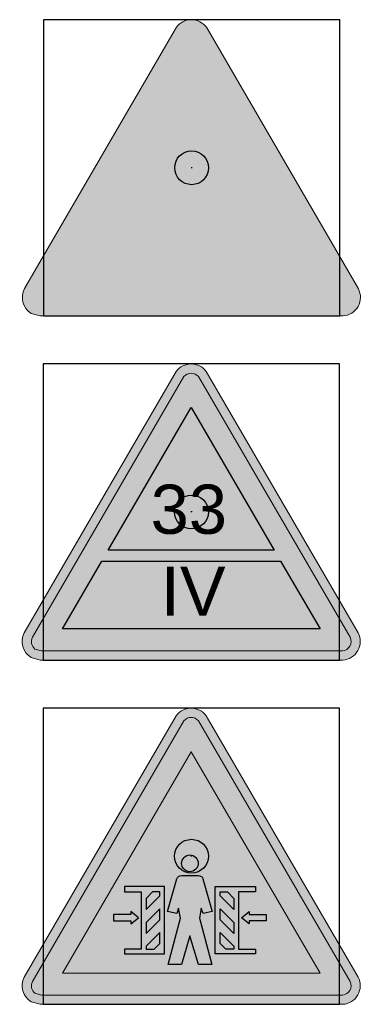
# Model space of a CAD drawing. Header units: millimetres. Extents: x -20879 to 80472, y -12121 to 39016.
# Tile 28 of 63: x 24341 to 25148, y 7093 to 9421. Entities that reach past the tile are written whole.
import ezdxf
from ezdxf.enums import TextEntityAlignment as Align

# ---------------------------------------------------------------- set-up
doc = ezdxf.new("R2010")
doc.units = ezdxf.units.MM
doc.layers.add('DVD-VB-V_TEXT', color=7, linetype='Continuous')
doc.layers.add('FL6411--_GV', color=7, linetype='Continuous')
doc.layers.add('RVB-VB-V_Aanwijslijn', color=7, linetype='Continuous', true_color=0xff0001)
doc.styles.add('DVD_ALG 1.8mm_RE', font='arial.ttf', dxfattribs={"height": 1.8})
doc.styles.add('DVD_Standaard_18', font='arial.ttf', dxfattribs={"height": 1.8})

# ---------------------------------------------------------------- blocks, each defined once
blk = doc.blocks.new('RVB_GV_027_Icon')
at = {"layer": 'FL6411--_GV', "linetype": 'Continuous', "lineweight": 0, "true_color": 0xfecb00}
h = blk.add_hatch(color=40, dxfattribs=at)
edge = h.paths.add_edge_path(flags=0)
edge.add_line((0.5796292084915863, 0.01662902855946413), (0.5553260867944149, 0.3100052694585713))
edge.add_line((0.5553260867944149, 0.3100052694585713), (-0.7234159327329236, 0.2111460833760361))
edge.add_arc((-0.7060937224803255, 0.06430611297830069), 0.1478581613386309, 96.72789386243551, 270.1247695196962)
edge.add_line((-0.7057717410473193, -0.08355169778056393), (0.5796292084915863, 0.01662902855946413))
edge = h.paths.add_edge_path(flags=0)
edge.add_arc((67.74251325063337, 5.749122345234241), 67.46761160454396, 184.6810305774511, 184.8229313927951, ccw=False)
edge.add_line((0.4999425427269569, 0.2431891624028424), (-0.7196118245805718, 0.1472906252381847))
edge.add_arc((-0.7051358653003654, 0.05989845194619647), 0.08858298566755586, 99.40528285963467, 169.0885026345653)
edge.add_line((-0.7921173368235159, 0.07666654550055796), (0.5137849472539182, 0.07667081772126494))
edge = h.paths.add_edge_path(flags=0)
edge.add_line((-1.207876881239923, -0.7017648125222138), (-1.183573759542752, -0.4083885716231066))
edge.add_line((-1.183573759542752, -0.4083885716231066), (0.09516825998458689, -0.5072477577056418))
edge.add_arc((0.07784604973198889, -0.6540877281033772), 0.1478581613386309, -90.12476951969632, 83.27210613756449, ccw=False)
edge.add_line((0.07752406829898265, -0.8019455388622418), (-1.207876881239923, -0.7017648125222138))
edge = h.paths.add_edge_path(flags=0)
edge.add_arc((-68.3707609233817, 5.030728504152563), 67.46761160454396, 355.1770686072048, 355.3189694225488)
edge.add_line((-1.128190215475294, -0.4752046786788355), (0.09136415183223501, -0.5711032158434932))
edge.add_arc((0.07688819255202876, -0.6584953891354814), 0.08858298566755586, 10.911497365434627, 80.59471714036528, ccw=False)
edge.add_line((0.1638696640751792, -0.64172729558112), (-1.142032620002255, -0.641723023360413))
edge = h.paths.add_edge_path(flags=0)
edge.add_arc((-2.086784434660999, -0.5258805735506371), 0.8821449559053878, 325.84938619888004, 336.61341869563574, ccw=False)
edge.add_line((-1.356752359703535, -1.021090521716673), (-1.374032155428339, -1.081296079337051))
edge.add_arc((-1.275281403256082, -1.077501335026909), 0.09882363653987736, 182.20065065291, 261.7144967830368)
edge.add_arc((-1.278203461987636, -1.091938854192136), 0.08411963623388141, 262.2669150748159, 294.1885428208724)
edge.add_arc((-1.276193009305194, -1.085835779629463), 0.08896876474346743, 291.3959492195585, 322.3774796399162)
edge.add_arc((-1.281778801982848, -1.078093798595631), 0.09815688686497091, 320.7883120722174, 358.1412566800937)
edge.add_line((-1.183673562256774, -1.081277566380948), (-1.200904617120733, -1.021252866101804))
edge.add_arc((-0.7352598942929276, -0.6842979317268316), 0.5747726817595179, 199.4864614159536, 215.8906630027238, ccw=False)
edge = h.paths.add_edge_path(flags=0)
edge.add_arc((-0.2579344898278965, 0.04438540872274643), 0.8821449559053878, 325.84938619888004, 336.61341869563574, ccw=False)
edge.add_line((0.4720975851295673, -0.450824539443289), (0.4548177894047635, -0.5110300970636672))
edge.add_arc((0.5610175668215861, -0.5042137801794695), 0.1064183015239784, 183.6724296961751, 254.1207170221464)
edge.add_arc((0.5523431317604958, -0.5332365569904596), 0.07613066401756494, 254.4236068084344, 296.4678338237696)
edge.add_arc((0.5450540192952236, -0.5058840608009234), 0.1040193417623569, 293.3454734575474, 320.3135025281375)
edge.add_arc((0.5464254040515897, -0.5070127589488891), 0.1022432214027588, 320.3094912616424, 357.7944768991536)
edge.add_line((0.648592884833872, -0.5109475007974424), (0.6315451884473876, -0.4537880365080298))
edge.add_arc((1.262579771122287, -0.0180441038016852), 0.7668620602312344, 202.0363710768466, 214.6259736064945, ccw=False)
edge = h.paths.add_edge_path(flags=0)
edge.add_arc((-0.2925915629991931, -0.5965715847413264), 0.8821449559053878, 325.84938619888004, 336.61341869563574, ccw=False)
edge.add_line((0.4374405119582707, -1.09178153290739), (0.4201607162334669, -1.151987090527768))
edge.add_arc((0.518911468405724, -1.148192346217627), 0.09882363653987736, 182.20065065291, 261.7144967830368)
edge.add_arc((0.5159894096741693, -1.162629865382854), 0.08411963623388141, 262.2669150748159, 294.1885428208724)
edge.add_arc((0.5179998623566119, -1.156526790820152), 0.08896876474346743, 291.3959492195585, 322.3774796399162)
edge.add_arc((0.5124140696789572, -1.148784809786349), 0.09815688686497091, 320.7883120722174, 358.1412566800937)
edge.add_line((0.6105193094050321, -1.151968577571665), (0.5932882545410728, -1.091943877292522))
edge.add_arc((1.058932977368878, -0.7549889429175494), 0.5747726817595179, 199.4864614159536, 215.8906630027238, ccw=False)
edge = h.paths.add_edge_path(flags=0)
edge.add_arc((-2.027912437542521, -1.152319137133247), 0.8821449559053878, 325.84938619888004, 336.61341869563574, ccw=False)
edge.add_line((-1.297880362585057, -1.647529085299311), (-1.315160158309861, -1.707734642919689))
edge.add_arc((-1.216409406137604, -1.703939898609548), 0.09882363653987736, 182.20065065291, 261.7144967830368)
edge.add_arc((-1.219331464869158, -1.718377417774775), 0.08411963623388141, 262.2669150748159, 294.1885428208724)
edge.add_arc((-1.217321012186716, -1.712274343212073), 0.08896876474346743, 291.3959492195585, 322.3774796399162)
edge.add_arc((-1.222906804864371, -1.70453236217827), 0.09815688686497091, 320.7883120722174, 358.1412566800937)
edge.add_line((-1.124801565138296, -1.707716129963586), (-1.142032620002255, -1.647691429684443))
edge.add_arc((-0.6763878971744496, -1.31073649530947), 0.5747726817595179, 199.4864614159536, 215.8906630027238, ccw=False)
h.paths.add_polyline_path([(-0.4316856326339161, -2.068828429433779), (-0.4316856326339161, -2.238298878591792), (-2.077321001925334, -2.238298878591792), (-2.077321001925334, -2.068868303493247), (-1.419247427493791, -2.068868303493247), (-1.388074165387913, -2.079501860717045), (-1.360171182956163, -2.096945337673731), (-1.332479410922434, -2.150204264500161), (-1.304792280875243, -2.167622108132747), (-1.304792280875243, -2.191818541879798), (-1.252818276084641, -2.191818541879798), (-1.221735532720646, -2.18214908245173), (-1.180182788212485, -2.156962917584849), (-1.180182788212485, -2.125025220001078), (-1.103887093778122, -2.079564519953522), (-1.072618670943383, -2.068861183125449)], flags=0)
edge = h.paths.add_edge_path(flags=0)
edge.add_line((0.9122623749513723, -2.263513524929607), (0.8774567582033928, -2.231510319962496))
edge.add_line((0.8774567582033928, -2.231510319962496), (0.1084048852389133, -2.231510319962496))
edge.add_arc((0.1122058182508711, -2.162246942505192), 0.06936759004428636, 93.14104241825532, 266.8589575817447, ccw=False)
edge.add_line((0.1084048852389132, -2.092983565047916), (0.7908512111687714, -2.092983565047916))
edge.add_line((0.7908512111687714, -2.092983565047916), (0.8221196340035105, -2.061141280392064))
edge.add_line((0.8221196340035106, -2.061141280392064), (0.7909788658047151, -2.026264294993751))
edge.add_line((0.7909788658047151, -2.026264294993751), (-0.05500929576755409, -2.026264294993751))
edge.add_arc((-0.04960275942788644, -1.959248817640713), 0.06723321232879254, 94.61240116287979, 265.3875988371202, ccw=False)
edge.add_line((-0.05500929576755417, -1.892233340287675), (0.8498276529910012, -1.892233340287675))
edge.add_line((0.8498276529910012, -1.892233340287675), (0.881028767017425, -1.859744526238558))
edge.add_line((0.881028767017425, -1.859744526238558), (0.8498508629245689, -1.823913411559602))
edge.add_line((0.8498508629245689, -1.823913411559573), (0.02568236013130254, -1.823913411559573))
edge.add_arc((0.03044639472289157, -1.756588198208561), 0.06749355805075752, 94.0475898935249, 265.9524101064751, ccw=False)
edge.add_line((0.02568236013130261, -1.689262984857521), (0.2573964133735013, -1.689262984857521))
edge.add_line((0.2573964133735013, -1.689262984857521), (0.2714523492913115, -1.738702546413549))
edge.add_line((0.2714523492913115, -1.738702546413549), (0.2747481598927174, -1.738702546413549))
edge.add_line((0.2747481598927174, -1.738702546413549), (0.2870169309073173, -1.7395356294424))
edge.add_arc((0.2798094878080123, -1.845679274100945), 0.1063880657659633, 57.261118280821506, 86.115423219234, ccw=False)
edge.add_arc((0.4365103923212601, -1.636330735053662), 0.1555645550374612, 230.3978673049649, 252.8085642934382)
edge.add_arc((0.4164148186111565, -1.666761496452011), 0.1209848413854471, 257.6464558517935, 275.5207976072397)
edge.add_arc((0.4137332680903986, -1.683772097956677), 0.1043999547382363, 277.8844543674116, 306.4916155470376)
edge.add_arc((0.5855055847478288, -1.804199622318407), 0.1155974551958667, 96.43253956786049, 161.5960339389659, ccw=False)
edge.add_line((0.572554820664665, -1.689329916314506), (0.9081124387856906, -1.689329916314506))
edge.add_line((0.9081124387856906, -1.689329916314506), (1.116477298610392, -1.665123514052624))
edge.add_line((1.116477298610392, -1.665123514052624), (1.119972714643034, -1.661255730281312))
edge.add_line((1.119972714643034, -1.661255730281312), (1.092246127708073, -1.633178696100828))
edge.add_line((1.092246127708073, -1.633178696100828), (0.6938151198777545, -1.594448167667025))
edge.add_arc((0.7047249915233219, -1.532788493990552), 0.0626174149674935, 84.02682396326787, 259.9661113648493, ccw=False)
edge.add_line((0.7112411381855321, -1.470511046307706), (0.7447516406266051, -1.4771301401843))
edge.add_arc((0.914327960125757, -0.5264178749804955), 0.965717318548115, 259.8866431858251, 267.5962285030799)
edge.add_arc((0.9134438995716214, -0.5194628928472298), 0.9726298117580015, 267.6654446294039, 279.0107832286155)
edge.add_arc((0.9137022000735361, -0.5246108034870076), 0.9675051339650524, 279.0434226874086, 286.3294810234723)
edge.add_line((1.185726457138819, -1.453087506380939), (2.007191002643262, -1.513223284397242))
edge.add_arc((2.000311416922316, -1.578363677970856), 0.06550266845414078, 8.578791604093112, 83.97124534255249, ccw=False)
edge.add_line((2.065081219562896, -1.568592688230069), (2.065719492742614, -2.401974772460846))
edge.add_arc((1.418506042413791, -0.06702295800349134), 2.42299096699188, 276.9750037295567, 285.4925716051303, ccw=False)
edge.add_arc((1.417817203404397, -0.08566876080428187), 2.404568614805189, 270.67150440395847, 277.0452487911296, ccw=False)
edge.add_line((1.445998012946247, -2.490072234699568), (0.9468707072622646, -2.432905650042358))
edge.add_line((0.9468707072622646, -2.432905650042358), (0.2658100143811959, -2.432905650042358))
edge.add_arc((0.2696494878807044, -2.365446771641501), 0.06756805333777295, 91.83705248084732, 266.7424814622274, ccw=False)
edge.add_line((0.2674834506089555, -2.297913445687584), (0.8777979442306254, -2.297913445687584))
edge.add_line((0.8777979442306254, -2.297913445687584), (0.9122623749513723, -2.263513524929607))
h.paths.add_polyline_path([(-3.052301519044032, -2.769845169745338), (3.038578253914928, -2.769845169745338), (-0.006619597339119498, 2.474920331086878)], flags=0)
edge = h.paths.add_edge_path(flags=16)
edge.add_line((-3.572557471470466, -3.287855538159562), (-3.682808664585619, -3.25777552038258))
edge.add_arc((-3.566663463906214, -3.069018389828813), 0.2216279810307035, 150.8612121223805, 238.39536737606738, ccw=False)
edge.add_line((-3.760242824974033, -2.961101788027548), (-0.1912896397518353, 3.184035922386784))
edge.add_arc((-0.00634803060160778, 3.065661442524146), 0.219581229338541, 32.882651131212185, 147.3781525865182, ccw=False)
edge.add_line((0.1780528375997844, 3.184876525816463), (3.755972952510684, -2.96872730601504))
edge.add_arc((3.556794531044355, -3.065530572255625), 0.221456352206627, -88.20927705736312, 25.920346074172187, ccw=False)
edge.add_line((3.563714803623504, -3.2868787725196), (-3.572557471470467, -3.287855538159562))
edge = h.paths.add_edge_path()
edge.add_line((-3.574750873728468, -3.498905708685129), (-3.790472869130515, -3.441707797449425))
edge.add_arc((-3.558265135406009, -3.064553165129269), 0.4429063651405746, 152.1555824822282, 238.38009496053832, ccw=False)
edge.add_line((-3.949891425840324, -2.857683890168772), (-0.3609840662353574, 3.320625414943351))
edge.add_arc((-0.006705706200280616, 3.060441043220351), 0.4395555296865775, 36.24247009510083, 143.7061934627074, ccw=False)
edge.add_line((0.3478056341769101, 3.320307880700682), (3.939592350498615, -2.859212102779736))
edge.add_arc((3.551831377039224, -3.063439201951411), 0.4382548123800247, -87.00222399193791, 27.77501223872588, ccw=False)
edge.add_line((3.574750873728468, -3.501094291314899), (-3.574750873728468, -3.498905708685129))
at = {"layer": 'FL6411--_GV', "linetype": 'Continuous', "lineweight": 0, "true_color": 0x2e3032}
h = blk.add_hatch(color=250, dxfattribs=at)
h.paths.add_polyline_path([(0.1780528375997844, 3.184876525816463, 0.5457583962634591), (-0.1912896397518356, 3.184035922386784), (-3.760242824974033, -2.961101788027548, 0.4016637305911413), (-3.682808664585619, -3.257775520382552), (-3.572557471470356, -3.28785553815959), (3.563714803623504, -3.2868787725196, 0.5436882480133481), (3.755972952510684, -2.96872730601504)])
h.paths.add_polyline_path([(3.038578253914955, -2.769845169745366), (-3.052301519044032, -2.769845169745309), (-0.006619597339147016, 2.474920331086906)], flags=16)
h.paths.add_polyline_path([(0.5796292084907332, 0.01662902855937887), (-0.7057717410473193, -0.08355169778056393, -0.9439755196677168), (-0.7234159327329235, 0.2111460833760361), (0.5553260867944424, 0.3100052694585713)], flags=0)
h.paths.add_polyline_path([(0.5137849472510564, 0.07667081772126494), (-0.7921173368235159, 0.07666654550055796, -0.3137798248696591), (-0.7196118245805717, 0.1472906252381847), (0.4999425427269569, 0.2431891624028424, 0.0006191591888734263)], flags=0)
h.paths.add_polyline_path([(0.6315451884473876, -0.4537880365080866), (0.648592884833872, -0.5109475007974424, -0.165033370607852), (0.6251021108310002, -0.5723094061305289, -0.1182163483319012), (0.5862742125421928, -0.6013875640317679, -0.1951617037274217), (0.5291909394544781, -0.6057614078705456, -0.3101531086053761), (0.4548177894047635, -0.5110300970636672), (0.4720975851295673, -0.450824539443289, 0.04700151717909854), (0.5517401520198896, -0.305766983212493, 0.05498782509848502)], flags=0)
h.paths.add_polyline_path([(0.517083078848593, -0.9467239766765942, 0.07169931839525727), (0.5932882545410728, -1.091943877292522), (0.6105193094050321, -1.151968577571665, -0.1644415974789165), (0.5884675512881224, -1.210838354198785, -0.1360119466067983), (0.5504566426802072, -1.239363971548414, -0.1401921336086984), (0.5046704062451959, -1.245984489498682, -0.3615698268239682), (0.4201607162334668, -1.15198709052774), (0.4374405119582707, -1.09178153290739, 0.04700151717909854)], flags=0)
h.paths.add_polyline_path([(0.07752406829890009, -0.8019455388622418), (-1.207876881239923, -0.7017648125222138), (-1.183573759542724, -0.4083885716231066), (0.09516825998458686, -0.5072477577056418, -0.9439755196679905)], flags=0)
h.paths.add_polyline_path([(2.002991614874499, -1.512915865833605, -0.3594118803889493), (2.065081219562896, -1.568592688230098), (2.065719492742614, -2.401974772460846, -0.03718202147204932), (1.712745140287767, -2.472081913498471, -0.02781787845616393), (1.445998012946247, -2.490072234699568), (0.9468707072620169, -2.432905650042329), (0.2658100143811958, -2.432905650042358, -0.9876802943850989), (0.2718155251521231, -2.297913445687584), (0.8777979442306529, -2.297913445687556), (0.9122623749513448, -2.263513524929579), (0.8774567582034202, -2.231510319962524), (0.1084048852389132, -2.231510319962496, -0.9466280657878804), (0.1084048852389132, -2.092983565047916), (0.790851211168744, -2.092983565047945), (0.822119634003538, -2.061141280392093), (0.7909788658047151, -2.026264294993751), (-0.05500929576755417, -2.026264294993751, -0.9225730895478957), (-0.05500929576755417, -1.892233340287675), (0.8498276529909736, -1.892233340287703), (0.8810287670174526, -1.859744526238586), (0.8498508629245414, -1.823913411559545), (0.02568236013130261, -1.823913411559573, -0.9317389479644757), (0.02568236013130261, -1.689262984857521), (0.2573964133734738, -1.689262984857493), (0.2713874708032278, -1.738474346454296), (0.2870169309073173, -1.739535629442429, -0.1265701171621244), (0.3373453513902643, -1.756191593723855, 0.09809798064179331), (0.3905309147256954, -1.784945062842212, 0.0781500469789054), (0.4280544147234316, -1.787185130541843, 0.1254746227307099), (0.4758204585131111, -1.767703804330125, -0.2922475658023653), (0.5725548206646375, -1.689329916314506), (0.9081124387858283, -1.689329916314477), (1.116477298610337, -1.665123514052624), (1.119972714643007, -1.661255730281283), (1.092246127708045, -1.633178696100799), (0.6938151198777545, -1.594448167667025, -0.965176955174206), (0.7112411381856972, -1.470511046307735), (0.7447516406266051, -1.477130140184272, 0.03365210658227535), (0.8738244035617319, -1.491285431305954, 0.04954385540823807), (1.065777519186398, -1.480089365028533, 0.03180214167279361), (1.185726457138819, -1.453087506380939)], flags=0)
h.paths.add_polyline_path([(0.1638696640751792, -0.64172729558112), (-1.142032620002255, -0.641723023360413, 0.0006191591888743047), (-1.128190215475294, -0.4752046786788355), (0.09136415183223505, -0.5711032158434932, -0.3137798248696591)], flags=0)
h.paths.add_polyline_path([(-0.4316856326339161, -2.068828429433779), (-0.4316856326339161, -2.238298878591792), (-2.077321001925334, -2.238298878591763), (-2.077321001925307, -2.068868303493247), (-1.419247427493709, -2.068868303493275), (-1.388074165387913, -2.079501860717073), (-1.360171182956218, -2.096945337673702), (-1.332479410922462, -2.150204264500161), (-1.304792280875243, -2.167622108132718), (-1.304792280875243, -2.191818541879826), (-1.252818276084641, -2.191818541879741), (-1.221735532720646, -2.18214908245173), (-1.180182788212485, -2.156962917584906), (-1.180182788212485, -2.125025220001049), (-1.103887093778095, -2.079564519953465), (-1.072618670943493, -2.068861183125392)], flags=0)
h.paths.add_polyline_path([(-1.200904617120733, -1.021252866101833), (-1.183673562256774, -1.081277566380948, -0.1644415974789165), (-1.205725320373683, -1.140147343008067, -0.1360119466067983), (-1.243736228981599, -1.168672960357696, -0.1401921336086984), (-1.28952246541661, -1.175293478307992, -0.3615698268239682), (-1.374032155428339, -1.081296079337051), (-1.356752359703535, -1.021090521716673, 0.04700151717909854), (-1.277109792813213, -0.8760329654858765, 0.07169931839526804)], flags=0)
h.paths.add_polyline_path([(-1.218237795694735, -1.502471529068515, 0.07169931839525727), (-1.142032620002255, -1.647691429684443), (-1.124801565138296, -1.707716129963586, -0.1644415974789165), (-1.146853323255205, -1.766585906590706, -0.1360119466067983), (-1.184864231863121, -1.795111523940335, -0.1401921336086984), (-1.230650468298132, -1.801732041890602, -0.3615698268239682), (-1.315160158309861, -1.707734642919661), (-1.297880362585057, -1.647529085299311, 0.04700151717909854)], flags=0)
at = {"layer": 'Defpoints'}
blk.add_lwpolyline([(-3.5, -3.5), (3.5, -3.5), (3.5, 3.5), (-3.5, 3.5)], close=True, dxfattribs=at)
at = {"layer": 'FL6411--_GV', "color": 40, "linetype": 'Continuous', "lineweight": 0, "true_color": 0xfecb00}
blk.add_lwpolyline([(-3.574750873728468, -3.498905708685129), (-3.790472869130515, -3.441707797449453, -0.3950425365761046), (-3.949891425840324, -2.857683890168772), (-0.3609840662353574, 3.320625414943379, -0.5065815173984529), (0.3478056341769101, 3.320307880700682), (3.939592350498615, -2.859212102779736, -0.5473549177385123), (3.574750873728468, -3.501094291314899)], format="xyb", close=True, dxfattribs=at)
blk = doc.blocks.new('RVB_GV_027')
at = {"layer": 'RVB-VB-V_Aanwijslijn'}
h = blk.add_hatch(color=256, dxfattribs=at)
h.dxf.hatch_style = 1
edge = h.paths.add_edge_path()
edge.add_arc((0, 0), 0.4, 0, 360)
at = {"layer": 'Defpoints'}
for points in [[(-0.01081208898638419, 0.007751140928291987), (0.01081208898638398, 0.007751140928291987)], [(-1.110223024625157e-16, 0.01657545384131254), (-1.040834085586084e-16, 0.007751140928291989)]]:
    blk.add_lwpolyline(points, dxfattribs=at)
at = {"layer": 'RVB-VB-V_Aanwijslijn'}
blk.add_line((0, 0.01033485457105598), (0, 0), dxfattribs=at)
blk.add_circle((0, 0), 0.4, dxfattribs=at)
blk.add_blockref('RVB_GV_027_Icon', (5.833335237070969e-08, 0))
at = {"layer": 'DVD-VB-V_TEXT', "lineweight": 5, "style": 'DVD_ALG 1.8mm_RE', "flags": 1}
blk.add_attdef('$RUIMTECODE', (8.120812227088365, 5.039125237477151), '', height=1.4, dxfattribs=at)
blk = doc.blocks.new('RVB_GV_029_Icon')
at = {"layer": 'FL6411--_GV', "true_color": 0xfecb00}
h = blk.add_hatch(color=40, dxfattribs=at)
h.paths.add_polyline_path([(-1.965537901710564, -0.901592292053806), (-0.006595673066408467, 2.470729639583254), (1.953534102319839, -0.901592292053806)], flags=0)
h.paths.add_polyline_path([(2.103438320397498, -1.159496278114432), (3.037609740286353, -2.766699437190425), (-3.048956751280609, -2.766699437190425), (-2.11535130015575, -1.159496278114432)], flags=0)
edge = h.paths.add_edge_path(flags=16)
edge.add_line((-3.544758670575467, -3.28218795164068), (-3.696965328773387, -3.240286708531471))
edge.add_arc((-3.557708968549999, -3.063527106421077), 0.2250250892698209, 153.0852888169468, 231.7679310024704, ccw=False)
edge.add_line((-3.758359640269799, -2.961666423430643), (-0.1794543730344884, 3.199424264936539))
edge.add_arc((-0.006704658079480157, 3.060509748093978), 0.2216747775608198, 38.72549538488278, 141.1959350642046, ccw=False)
edge.add_line((0.1662353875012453, 3.199187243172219), (3.747989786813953, -2.963072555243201))
edge.add_arc((3.551276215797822, -3.062413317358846), 0.2203742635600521, -85.77236843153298, 26.793870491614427, ccw=False)
edge.add_line((3.567522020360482, -3.282187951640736), (-3.544758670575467, -3.28218795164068))
edge = h.paths.add_edge_path()
edge.add_line((-3.574192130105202, -3.5), (-3.789880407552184, -3.440622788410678))
edge.add_arc((-3.557708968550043, -3.063527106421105), 0.4428371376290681, 152.1555824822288, 238.3800949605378, ccw=False)
edge.add_line((-3.94927404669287, -2.856690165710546), (-0.3609276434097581, 3.320653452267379))
edge.add_arc((-0.006704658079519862, 3.060509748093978), 0.4394868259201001, 36.24247009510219, 143.706193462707, ccw=False)
edge.add_line((0.3477512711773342, 3.320335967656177), (3.938976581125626, -2.858218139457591))
edge.add_arc((3.551276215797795, -3.062413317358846), 0.4381863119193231, -87.00222399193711, 27.775012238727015, ccw=False)
edge.add_line((3.574192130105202, -3.5), (-3.574192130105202, -3.5))
at = {"layer": 'FL6411--_GV', "true_color": 0x2e3032}
h = blk.add_hatch(color=250, dxfattribs=at)
edge = h.paths.add_edge_path()
edge.add_line((-3.544758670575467, -3.28218795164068), (-3.696965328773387, -3.240286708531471))
edge.add_arc((-3.557708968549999, -3.063527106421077), 0.2250250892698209, 153.0852888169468, 231.7679310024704, ccw=False)
edge.add_line((-3.758359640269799, -2.961666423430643), (-0.1794543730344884, 3.199424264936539))
edge.add_arc((-0.006704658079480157, 3.060509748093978), 0.2216747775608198, 38.72549538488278, 141.1959350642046, ccw=False)
edge.add_line((0.1662353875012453, 3.199187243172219), (3.747989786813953, -2.963072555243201))
edge.add_arc((3.551276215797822, -3.062413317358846), 0.2203742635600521, -85.77236843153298, 26.793870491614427, ccw=False)
edge.add_line((3.567522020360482, -3.282187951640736), (-3.544758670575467, -3.28218795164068))
h.paths.add_polyline_path([(-1.965537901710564, -0.901592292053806), (-0.006595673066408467, 2.470729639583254), (1.953534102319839, -0.901592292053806)], flags=16)
h.paths.add_polyline_path([(2.103438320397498, -1.159496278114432), (3.037609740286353, -2.766699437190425), (-3.048956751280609, -2.766699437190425), (-2.11535130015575, -1.159496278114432)], flags=16)
at = {"layer": 'Defpoints'}
blk.add_lwpolyline([(-3.5, -3.5), (3.5, -3.5), (3.5, 3.5), (-3.5, 3.5)], close=True, dxfattribs=at)
at = {"layer": 'FL6411--_GV', "color": 40, "linetype": 'Continuous', "lineweight": 0, "true_color": 0xfecb00}
for points in [[(-3.574192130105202, -3.5), (-3.789880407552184, -3.440622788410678, -0.3950425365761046), (-3.94927404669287, -2.856690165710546), (-0.360927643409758, 3.320653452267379, -0.5065815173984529), (0.3477512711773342, 3.320335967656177), (3.938976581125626, -2.858218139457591, -0.5473549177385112), (3.574192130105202, -3.5)], [(-3.544758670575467, -3.28218795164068), (-3.696965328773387, -3.240286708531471, -0.3574742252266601), (-3.758359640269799, -2.961666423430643), (-0.1794543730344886, 3.199424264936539, -0.4794976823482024), (0.1662353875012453, 3.199187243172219), (3.747989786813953, -2.963072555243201, -0.5348827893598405), (3.567522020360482, -3.282187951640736)]]:
    blk.add_lwpolyline(points, format="xyb", close=True, dxfattribs=at)
at = {"layer": 'FL6411--_GV', "color": 40, "true_color": 0xfecb00}
for points in [[(-1.965537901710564, -0.901592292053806), (-0.006595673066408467, 2.470729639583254), (1.953534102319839, -0.901592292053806), (-1.965537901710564, -0.901592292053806)], [(2.103438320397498, -1.159496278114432), (3.037609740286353, -2.766699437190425), (-3.048956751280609, -2.766699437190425), (-2.11535130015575, -1.159496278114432), (2.103438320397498, -1.159496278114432)]]:
    blk.add_lwpolyline(points, dxfattribs=at)
at = {"layer": 'FL6411--_GV', "color": 250, "true_color": 0x2e3032, "style": 'DVD_Standaard_18'}
for s, p in [('33', (-0.06149436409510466, -0.5158928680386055)), ('IV', (0.04151186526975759, -2.451426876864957))]:
    blk.add_text(s, height=1.161664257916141, dxfattribs=at).set_placement(p, align=Align.CENTER)
blk = doc.blocks.new('RVB_GV_029')
at = {"layer": 'RVB-VB-V_Aanwijslijn'}
h = blk.add_hatch(color=256, dxfattribs=at)
h.dxf.hatch_style = 1
edge = h.paths.add_edge_path()
edge.add_arc((0, 0), 0.4, 0, 360)
at = {"layer": 'Defpoints'}
for points in [[(-0.01081208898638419, 0.007751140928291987), (0.01081208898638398, 0.007751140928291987)], [(-1.110223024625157e-16, 0.01657545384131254), (-1.040834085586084e-16, 0.007751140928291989)]]:
    blk.add_lwpolyline(points, dxfattribs=at)
at = {"layer": 'RVB-VB-V_Aanwijslijn'}
blk.add_line((0, 0.01033485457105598), (0, 0), dxfattribs=at)
blk.add_circle((0, 0), 0.4, dxfattribs=at)
blk.add_blockref('RVB_GV_029_Icon', (5.833335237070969e-08, 0))
at = {"layer": 'DVD-VB-V_TEXT', "lineweight": 5, "style": 'DVD_ALG 1.8mm_RE', "flags": 1}
blk.add_attdef('$RUIMTECODE', (8.120812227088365, 5.039125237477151), '', height=1.4, dxfattribs=at)
blk = doc.blocks.new('RVB_GV_030_Icon')
at = {"layer": 'FL6411--_GV', "true_color": 0xfecb00}
h = blk.add_hatch(color=40, dxfattribs=at)
edge = h.paths.add_edge_path()
edge.add_line((-3.574192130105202, -3.5), (-3.789880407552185, -3.440622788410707))
edge.add_arc((-3.557708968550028, -3.063527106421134), 0.4428371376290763, 152.1555824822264, 238.3800949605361, ccw=False)
edge.add_line((-3.949274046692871, -2.856690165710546), (-0.3609276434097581, 3.320653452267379))
edge.add_arc((-0.006704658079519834, 3.060509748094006), 0.4394868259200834, 36.24247009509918, 143.70619346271, ccw=False)
edge.add_line((0.3477512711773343, 3.320335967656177), (3.938976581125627, -2.858218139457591))
edge.add_arc((3.551276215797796, -3.062413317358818), 0.4381863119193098, -87.00222399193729, 27.775012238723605, ccw=False)
edge.add_line((3.574192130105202, -3.5), (-3.574192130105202, -3.5))
edge = h.paths.add_edge_path(flags=16)
edge.add_line((-3.544758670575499, -3.282187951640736), (-3.696965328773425, -3.240286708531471))
edge.add_arc((-3.557708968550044, -3.063527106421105), 0.2250250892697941, 153.0852888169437, 231.7679310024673, ccw=False)
edge.add_line((-3.758359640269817, -2.961666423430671), (-0.1794543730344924, 3.199424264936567))
edge.add_arc((-0.006704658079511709, 3.060509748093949), 0.2216747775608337, 38.72549538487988, 141.1959350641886, ccw=False)
edge.add_line((0.1662353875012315, 3.19918724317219), (3.747989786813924, -2.96307255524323))
edge.add_arc((3.551276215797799, -3.062413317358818), 0.2203742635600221, -85.77236843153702, 26.793870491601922, ccw=False)
edge.add_line((3.567522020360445, -3.282187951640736), (-3.544758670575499, -3.282187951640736))
h.paths.add_polyline_path([(-3.048956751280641, -2.766699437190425), (-0.006595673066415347, 2.470729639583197), (3.037609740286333, -2.766699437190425)], flags=0)
at = {"layer": 'FL6411--_GV', "true_color": 0x2e3032}
h = blk.add_hatch(color=250, dxfattribs=at)
edge = h.paths.add_edge_path(flags=0)
edge.add_line((0.1913140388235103, -1.462853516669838), (0.4782144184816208, -2.556236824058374))
edge.add_line((0.4782144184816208, -2.556236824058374), (0.1646256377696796, -2.556236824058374))
edge.add_line((0.1646256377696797, -2.556236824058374), (-0.03553740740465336, -1.882872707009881))
edge.add_line((-0.03553740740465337, -1.882872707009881), (-0.2357004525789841, -2.556236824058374))
edge.add_line((-0.2357004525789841, -2.556236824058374), (-0.5492892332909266, -2.556236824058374))
edge.add_line((-0.5492892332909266, -2.556236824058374), (-0.2623888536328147, -1.462853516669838))
edge.add_line((-0.2623888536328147, -1.462853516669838), (-0.3024214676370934, -1.229509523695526))
edge.add_line((-0.3024214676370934, -1.229509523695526), (-0.3491261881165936, -1.356181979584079))
edge.add_line((-0.3491261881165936, -1.356181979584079), (-0.5626334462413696, -1.309513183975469))
edge.add_line((-0.5626334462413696, -1.309513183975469), (-0.3424540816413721, -0.536144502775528))
edge.add_arc((-0.2462746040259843, -0.553256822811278), 0.09768993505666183, 83.7860170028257, 169.9114642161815, ccw=False)
edge.add_line((-0.2357004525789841, -0.4561408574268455), (-0.03553740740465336, -0.4561408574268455))
edge.add_line((-0.03553740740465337, -0.4561408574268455), (0.1646256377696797, -0.4561408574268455))
edge.add_arc((0.1751997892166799, -0.553256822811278), 0.09768993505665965, 10.088535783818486, 96.21398299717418, ccw=False)
edge.add_line((0.2713792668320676, -0.536144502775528), (0.4915586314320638, -1.309513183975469))
edge.add_line((0.4915586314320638, -1.309513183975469), (0.2780513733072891, -1.356181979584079))
edge.add_line((0.2780513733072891, -1.356181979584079), (0.231346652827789, -1.229509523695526))
edge.add_line((0.231346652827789, -1.229509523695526), (0.1913140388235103, -1.462853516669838))
edge = h.paths.add_edge_path(flags=0)
edge.add_arc((-0.03553740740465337, -0.1682110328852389), 0.1977542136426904, 0, 360)
h.paths.add_polyline_path([(0.5632837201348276, -2.305808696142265), (0.5632837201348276, -0.7182361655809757), (1.514058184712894, -0.7182361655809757), (1.514058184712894, -0.8432418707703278), (1.113732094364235, -0.8432418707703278), (1.113732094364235, -2.193303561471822), (1.514058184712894, -2.193303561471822), (1.514058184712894, -2.305808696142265)], flags=0)
h.paths.add_polyline_path([(1.180453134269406, -1.453686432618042), (1.363935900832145, -1.308718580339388), (1.363935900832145, -1.378682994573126), (1.768432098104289, -1.378682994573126), (1.768432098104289, -1.528689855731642), (1.363935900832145, -1.528689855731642), (1.363935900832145, -1.595359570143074)], flags=0)
h.paths.add_polyline_path([(-0.634358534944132, -2.305808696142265), (-0.634358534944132, -0.7182361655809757), (-1.585132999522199, -0.7182361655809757), (-1.585132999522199, -0.8432418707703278), (-1.18480690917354, -0.8432418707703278), (-1.18480690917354, -2.193303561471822), (-1.585132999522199, -2.193303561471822), (-1.585132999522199, -2.305808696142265)], flags=0)
h.paths.add_polyline_path([(-1.251527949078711, -1.453686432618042), (-1.435010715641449, -1.308718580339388), (-1.435010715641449, -1.378682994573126), (-1.839506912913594, -1.378682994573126), (-1.839506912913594, -1.528689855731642), (-1.435010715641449, -1.528689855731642), (-1.435010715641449, -1.595359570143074)], flags=0)
edge = h.paths.add_edge_path()
edge.add_line((-3.544758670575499, -3.282187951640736), (-3.696965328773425, -3.240286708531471))
edge.add_arc((-3.557708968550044, -3.063527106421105), 0.2250250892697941, 153.0852888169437, 231.7679310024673, ccw=False)
edge.add_line((-3.758359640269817, -2.961666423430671), (-0.1794543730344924, 3.199424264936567))
edge.add_arc((-0.006704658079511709, 3.060509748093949), 0.2216747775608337, 38.72549538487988, 141.1959350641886, ccw=False)
edge.add_line((0.1662353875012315, 3.19918724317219), (3.747989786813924, -2.96307255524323))
edge.add_arc((3.551276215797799, -3.062413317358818), 0.2203742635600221, -85.77236843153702, 26.793870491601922, ccw=False)
edge.add_line((3.567522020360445, -3.282187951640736), (-3.544758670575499, -3.282187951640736))
h.paths.add_polyline_path([(-3.048956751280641, -2.766699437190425), (-0.006595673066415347, 2.470729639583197), (3.037609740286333, -2.766699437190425)], flags=16)
at = {"layer": 'FL6411--_GV', "true_color": 0xfecb00}
h = blk.add_hatch(color=40, dxfattribs=at)
h.paths.add_polyline_path([(-0.7511202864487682, -1.241176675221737), (-1.074002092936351, -1.563810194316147), (-1.074002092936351, -1.826908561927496), (-0.7511202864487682, -1.503809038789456)])
h.paths.add_polyline_path([(-0.7511202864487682, -0.9369961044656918), (-0.7511202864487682, -0.8432418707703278), (-0.9200079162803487, -0.8432418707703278), (-1.074002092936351, -0.9971176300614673), (-1.074002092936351, -1.259629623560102)])
h.paths.add_polyline_path([(-0.7511202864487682, -1.79953551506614), (-1.074002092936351, -2.122169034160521), (-1.074002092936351, -2.193303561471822), (-0.8824773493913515, -2.193303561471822), (-0.7511202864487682, -2.062047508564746)])
h = blk.add_hatch(color=40, dxfattribs=at)
h.paths.add_polyline_path([(0.6800454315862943, -0.9369961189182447), (0.6800454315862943, -0.8432418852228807), (0.848933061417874, -0.8432418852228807), (1.002927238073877, -0.9971176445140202), (1.002927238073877, -1.259629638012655)])
h.paths.add_polyline_path([(0.6800454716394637, -1.241176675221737), (1.002927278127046, -1.563810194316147), (1.002927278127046, -1.826908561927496), (0.6800454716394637, -1.503809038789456)])
h.paths.add_polyline_path([(0.6800454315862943, -2.062047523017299), (0.6800454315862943, -1.799535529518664), (1.002927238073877, -2.122169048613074), (1.002927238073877, -2.193303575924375), (0.8114024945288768, -2.193303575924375)])
at = {"layer": 'Defpoints'}
blk.add_lwpolyline([(-3.5, -3.5), (3.5, -3.5), (3.5, 3.5), (-3.5, 3.5)], close=True, dxfattribs=at)
at = {"layer": 'FL6411--_GV', "color": 40, "linetype": 'Continuous', "true_color": 0xfecb00}
for p, q in [((-0.7886509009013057, -0.7119858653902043), (-0.7949060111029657, -0.7182361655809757)), ((0.7175760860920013, -0.7119858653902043), (0.7238311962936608, -0.7182361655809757))]:
    blk.add_line(p, q, dxfattribs=at)
at = {"layer": 'FL6411--_GV', "color": 40, "linetype": 'Continuous', "lineweight": 0, "true_color": 0xfecb00}
for points in [[(-3.574192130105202, -3.5), (-3.789880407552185, -3.440622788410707, -0.3950425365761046), (-3.949274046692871, -2.856690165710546), (-0.3609276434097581, 3.320653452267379, -0.5065815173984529), (0.3477512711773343, 3.320335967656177), (3.938976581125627, -2.858218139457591, -0.5473549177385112), (3.574192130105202, -3.5)], [(-3.544758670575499, -3.282187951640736), (-3.696965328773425, -3.240286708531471, -0.3574742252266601), (-3.758359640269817, -2.961666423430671), (-0.1794543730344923, 3.199424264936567, -0.4794976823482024), (0.1662353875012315, 3.19918724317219), (3.747989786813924, -2.96307255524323, -0.5348827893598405), (3.567522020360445, -3.282187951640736)]]:
    blk.add_lwpolyline(points, format="xyb", close=True, dxfattribs=at)
blk.add_lwpolyline([(-3.048956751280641, -2.766699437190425), (-0.006595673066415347, 2.470729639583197), (3.037609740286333, -2.766699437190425)], close=True, dxfattribs=at)
at = {"layer": 'FL6411--_GV', "color": 18, "true_color": 0x000000}
blk.add_lwpolyline([(0.1913140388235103, -1.462853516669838), (0.4782144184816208, -2.556236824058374), (0.1646256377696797, -2.556236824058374), (-0.03553740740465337, -1.882872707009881), (-0.2357004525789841, -2.556236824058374), (-0.5492892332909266, -2.556236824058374), (-0.2623888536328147, -1.462853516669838), (-0.3024214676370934, -1.229509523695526), (-0.3491261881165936, -1.356181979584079), (-0.5626334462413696, -1.309513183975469), (-0.3424540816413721, -0.536144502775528, -0.3945429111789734), (-0.2357004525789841, -0.4561408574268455), (-0.03553740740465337, -0.4561408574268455), (0.1646256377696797, -0.4561408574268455, -0.3945429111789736), (0.2713792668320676, -0.536144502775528), (0.4915586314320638, -1.309513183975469), (0.2780513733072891, -1.356181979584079), (0.231346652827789, -1.229509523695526)], format="xyb", close=True, dxfattribs=at)
for points in [[(-0.634358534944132, -2.305808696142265), (-0.634358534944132, -0.7182361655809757), (-1.585132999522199, -0.7182361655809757), (-1.585132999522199, -0.8432418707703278), (-1.18480690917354, -0.8432418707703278), (-1.18480690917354, -2.193303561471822), (-1.585132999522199, -2.193303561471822), (-1.585132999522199, -2.305808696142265)], [(0.5632837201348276, -2.305808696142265), (0.5632837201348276, -0.7182361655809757), (1.514058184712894, -0.7182361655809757), (1.514058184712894, -0.8432418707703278), (1.113732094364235, -0.8432418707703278), (1.113732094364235, -2.193303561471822), (1.514058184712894, -2.193303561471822), (1.514058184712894, -2.305808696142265)]]:
    blk.add_lwpolyline(points, close=True, dxfattribs=at)
at = {"layer": 'FL6411--_GV', "color": 40, "linetype": 'Continuous', "true_color": 0xfecb00}
for points in [[(-0.7511202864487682, -0.9369961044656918), (-0.7511202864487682, -0.8432418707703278), (-0.9200079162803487, -0.8432418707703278), (-1.074002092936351, -0.9971176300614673), (-1.074002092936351, -1.259629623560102)], [(0.6800454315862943, -0.9369961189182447), (0.6800454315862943, -0.8432418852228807), (0.848933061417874, -0.8432418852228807), (1.002927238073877, -0.9971176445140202), (1.002927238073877, -1.259629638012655)], [(-0.7511202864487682, -1.79953551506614), (-1.074002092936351, -2.122169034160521), (-1.074002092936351, -2.193303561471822), (-0.8824773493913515, -2.193303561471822), (-0.7511202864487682, -2.062047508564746)], [(0.6800454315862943, -2.062047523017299), (0.6800454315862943, -1.799535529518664), (1.002927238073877, -2.122169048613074), (1.002927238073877, -2.193303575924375), (0.8114024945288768, -2.193303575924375)]]:
    blk.add_lwpolyline(points, close=True, dxfattribs=at)
at = {"layer": 'FL6411--_GV', "color": 18, "linetype": 'Continuous', "true_color": 0x000000}
for points in [[(-1.251527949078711, -1.453686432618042), (-1.435010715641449, -1.308718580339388), (-1.435010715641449, -1.378682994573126), (-1.839506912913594, -1.378682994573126), (-1.839506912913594, -1.528689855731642), (-1.435010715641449, -1.528689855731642), (-1.435010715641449, -1.595359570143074)], [(1.180453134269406, -1.453686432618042), (1.363935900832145, -1.308718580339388), (1.363935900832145, -1.378682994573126), (1.768432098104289, -1.378682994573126), (1.768432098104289, -1.528689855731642), (1.363935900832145, -1.528689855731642), (1.363935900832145, -1.595359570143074)]]:
    blk.add_lwpolyline(points, close=True, dxfattribs=at)
at = {"layer": 'FL6411--_GV', "color": 40, "true_color": 0xfecb00}
for points in [[(-0.7511202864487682, -1.241176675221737), (-1.074002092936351, -1.563810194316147), (-1.074002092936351, -1.826908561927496), (-0.7511202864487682, -1.503809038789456)], [(0.6800454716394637, -1.241176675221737), (1.002927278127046, -1.563810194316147), (1.002927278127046, -1.826908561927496), (0.6800454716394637, -1.503809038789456)]]:
    blk.add_lwpolyline(points, close=True, dxfattribs=at)
at = {"layer": 'FL6411--_GV', "color": 18, "linetype": 'Continuous', "true_color": 0x000000}
blk.add_circle((-0.03553740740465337, -0.1682110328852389), 0.1977542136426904, dxfattribs=at)
blk = doc.blocks.new('RVB_GV_030')
at = {"layer": 'RVB-VB-V_Aanwijslijn'}
h = blk.add_hatch(color=256, dxfattribs=at)
h.dxf.hatch_style = 1
edge = h.paths.add_edge_path()
edge.add_arc((0, 0), 0.4, 0, 360)
at = {"layer": 'Defpoints'}
for points in [[(-0.01081208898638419, 0.007751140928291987), (0.01081208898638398, 0.007751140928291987)], [(-1.110223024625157e-16, 0.01657545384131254), (-1.040834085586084e-16, 0.007751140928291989)]]:
    blk.add_lwpolyline(points, dxfattribs=at)
at = {"layer": 'RVB-VB-V_Aanwijslijn'}
blk.add_line((0, 0.01033485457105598), (0, 0), dxfattribs=at)
blk.add_circle((0, 0), 0.4, dxfattribs=at)
blk.add_blockref('RVB_GV_030_Icon', (5.833335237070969e-08, 0))
at = {"layer": 'DVD-VB-V_TEXT', "lineweight": 5, "style": 'DVD_ALG 1.8mm_RE', "flags": 1}
blk.add_attdef('$RUIMTECODE', (8.120812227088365, 5.039125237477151), '', height=1.4, dxfattribs=at)

msp = doc.modelspace()

# ---------------------------------------------------------------- block references
at = {"xscale": 100, "yscale": 100, "zscale": 100}
for name, p in [('RVB_GV_027', (24747.50273745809, 9070.717649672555)), ('RVB_GV_029', (24747.12619383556, 8257.044420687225)), ('RVB_GV_030', (24747.1261938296, 7443.15154612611))]:
    msp.add_blockref(name, p, dxfattribs=at)

doc.saveas('drawing.dxf')
